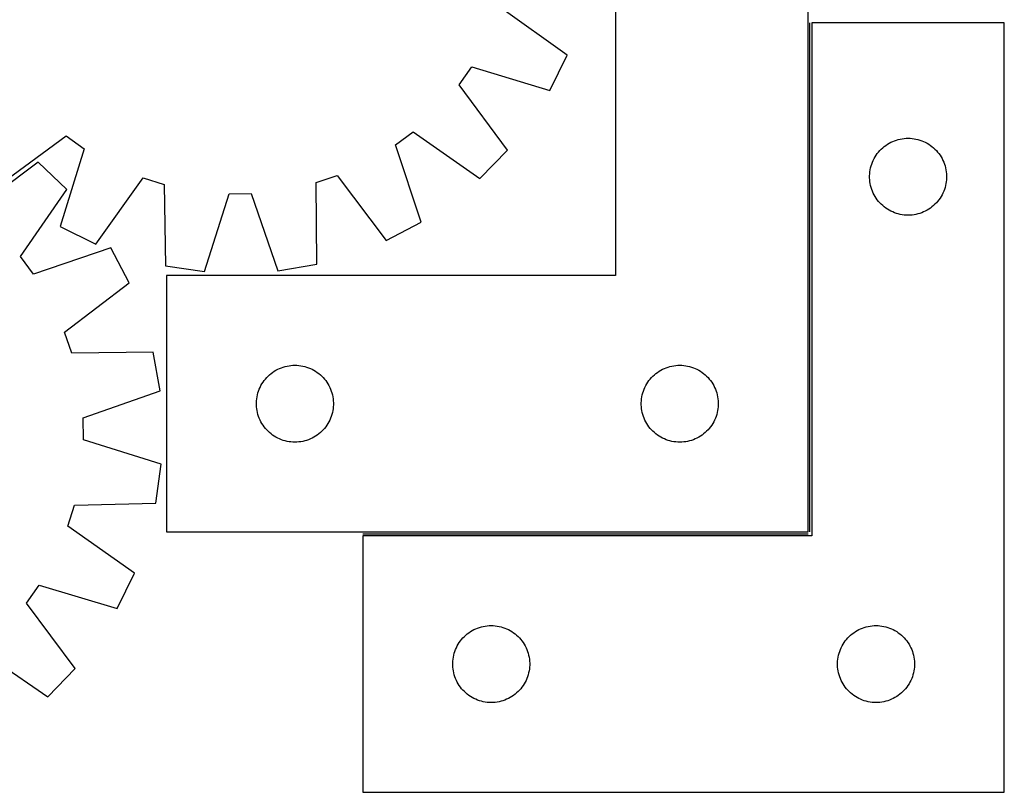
# Model space of a CAD drawing. Header units: millimetres. Extents: x 7 to 1491, y 7 to 489.
# Tile 4 of 5: x 1108 to 1491, y 7 to 308. Entities that reach past the tile are written whole.
import ezdxf

# ---------------------------------------------------------------- set-up
doc = ezdxf.new("R2010")
doc.units = ezdxf.units.MM
doc.layers.add('COMMON', color=5, linetype='CONTINUOUS', true_color=0x0000ff)
doc.layers.add('CUT', color=7, linetype='CONTINUOUS', true_color=0x000000)

msp = doc.modelspace()

# ---------------------------------------------------------------- linework, layer by layer
at = {"layer": 'COMMON'}
for p, q in [((1415.601806, 108.190705), (1415.601806, 306.690704)), ((1241.351806, 107.440704), (1414.851805, 107.440704))]:
    msp.add_line(p, q, dxfattribs=at)
at = {"layer": 'CUT'}
for p, q in [((1339.851805, 408.190705), (1339.851805, 208.190705)), ((1414.851805, 108.190705), (1414.851805, 408.190705)), ((1320.96539, 294.087033), (1295.145834, 312.589068)), ((1491.351806, 306.690704), (1416.351806, 306.690704)), ((1416.351806, 306.690704), (1416.351806, 106.690704)), ((1491.351806, 6.690704), (1491.351806, 306.690704)), ((1314.146135, 280.294706), (1320.96539, 294.087033)), ((1278.812717, 282.5808), (1283.768552, 289.577875)), ((1283.768552, 289.577875), (1314.146135, 280.294706)), ((1297.651131, 257.005638), (1278.812717, 282.5808)), ((1100.105985, 243.742326), (1125.681147, 262.58074)), ((1125.681147, 262.58074), (1132.678223, 257.624905)), ((1254.005935, 259.088452), (1260.88143, 264.211629)), ((1260.88143, 264.211629), (1286.90357, 245.995621)), ((1448.560525, 260.726456), (1449.290084, 260.980234)), ((1449.290084, 260.980234), (1450.031739, 261.19612)), ((1450.031739, 261.19612), (1450.783525, 261.373539)), ((1450.783525, 261.373539), (1451.543448, 261.512022)), ((1451.543448, 261.512022), (1452.309491, 261.611202)), ((1452.309491, 261.611202), (1453.079625, 261.670815)), ((1453.079625, 261.670815), (1453.851806, 261.690704)), ((1453.851806, 261.690704), (1454.623988, 261.670815)), ((1454.623988, 261.670815), (1455.394121, 261.611202)), ((1455.394121, 261.611202), (1456.160165, 261.512022)), ((1456.160165, 261.512022), (1456.920087, 261.373539)), ((1456.920087, 261.373539), (1457.671873, 261.19612)), ((1457.671873, 261.19612), (1458.413529, 260.980234)), ((1458.413529, 260.980234), (1459.143088, 260.726456)), ((1132.678223, 257.624905), (1123.395053, 227.247322)), ((1264.019172, 228.943638), (1254.005935, 259.088452)), ((1442.843526, 256.879804), (1443.382644, 257.432987)), ((1443.382644, 257.432987), (1443.949524, 257.957683)), ((1443.949524, 257.957683), (1444.542664, 258.452501)), ((1444.542664, 258.452501), (1445.16049, 258.916129)), ((1445.16049, 258.916129), (1445.801363, 259.347337)), ((1445.801363, 259.347337), (1446.463585, 259.744982)), ((1446.463585, 259.744982), (1447.145399, 260.10801)), ((1447.145399, 260.10801), (1447.844998, 260.435457)), ((1447.844998, 260.435457), (1448.560525, 260.726456)), ((1459.143088, 260.726456), (1459.858615, 260.435457)), ((1459.858615, 260.435457), (1460.558213, 260.10801)), ((1460.558213, 260.10801), (1461.240027, 259.744982)), ((1461.240027, 259.744982), (1461.902249, 259.347337)), ((1461.902249, 259.347337), (1462.543123, 258.916129)), ((1462.543123, 258.916129), (1463.160948, 258.452501)), ((1463.160948, 258.452501), (1463.754088, 257.957683)), ((1463.754088, 257.957683), (1464.320969, 257.432987)), ((1464.320969, 257.432987), (1464.860087, 256.879804)), ((1286.90357, 245.995621), (1297.651131, 257.005638)), ((1440.266272, 253.04942), (1440.611624, 253.740355)), ((1440.611624, 253.740355), (1440.992087, 254.412596)), ((1440.992087, 254.412596), (1441.406651, 255.06436)), ((1441.406651, 255.06436), (1441.854218, 255.693918)), ((1441.854218, 255.693918), (1442.3336, 256.299601)), ((1442.3336, 256.299601), (1442.843526, 256.879804)), ((1464.860087, 256.879804), (1465.370013, 256.299601)), ((1465.370013, 256.299601), (1465.849395, 255.693918)), ((1465.849395, 255.693918), (1466.296961, 255.06436)), ((1466.296961, 255.06436), (1466.711526, 254.412596)), ((1466.711526, 254.412596), (1467.091988, 253.740355)), ((1467.091988, 253.740355), (1467.43734, 253.04942)), ((1114.817505, 252.393395), (1089.347249, 233.413385)), ((1125.886978, 241.707082), (1114.817505, 252.393395)), ((1439.094837, 249.379915), (1439.252841, 250.13602)), ((1439.252841, 250.13602), (1439.449558, 250.882988)), ((1439.449558, 250.882988), (1439.684468, 251.618839)), ((1439.684468, 251.618839), (1439.956947, 252.341622)), ((1439.956947, 252.341622), (1440.266272, 253.04942)), ((1467.43734, 253.04942), (1467.746666, 252.341622)), ((1467.746666, 252.341622), (1468.019145, 251.618839)), ((1468.019145, 251.618839), (1468.254054, 250.882988)), ((1468.254054, 250.882988), (1468.450772, 250.13602)), ((1468.450772, 250.13602), (1468.608776, 249.379915)), ((1137.187381, 220.428067), (1155.689415, 246.247623)), ((1155.689415, 246.247623), (1163.875467, 243.696559)), ((1223.153748, 244.411619), (1231.275881, 247.159405)), ((1231.275881, 247.159405), (1250.395352, 221.793668)), ((1438.856779, 247.076922), (1438.896543, 247.848336)), ((1438.856779, 246.304485), (1438.856779, 247.076922)), ((1438.896543, 245.533072), (1438.856779, 246.304485)), ((1438.896543, 247.848336), (1438.975966, 248.616679)), ((1438.975966, 248.616679), (1439.094837, 249.379915)), ((1468.608776, 249.379915), (1468.727646, 248.616679)), ((1468.727646, 248.616679), (1468.807069, 247.848336)), ((1468.807069, 247.848336), (1468.846833, 247.076922)), ((1468.846833, 246.304485), (1468.807069, 245.533072)), ((1468.846833, 247.076922), (1468.846833, 246.304485)), ((1163.875467, 243.696559), (1164.433837, 211.937104)), ((1223.361643, 212.647936), (1223.153748, 244.411619)), ((1438.975966, 244.764728), (1438.896543, 245.533072)), ((1439.094837, 244.001492), (1438.975966, 244.764728)), ((1439.252841, 243.245388), (1439.094837, 244.001492)), ((1439.449558, 242.498419), (1439.252841, 243.245388)), ((1439.684468, 241.762568), (1439.449558, 242.498419)), ((1468.254054, 242.498419), (1468.019145, 241.762568)), ((1468.450772, 243.245388), (1468.254054, 242.498419)), ((1468.608776, 244.001492), (1468.450772, 243.245388)), ((1468.727646, 244.764728), (1468.608776, 244.001492)), ((1468.807069, 245.533072), (1468.727646, 244.764728)), ((1107.815617, 215.584282), (1125.886978, 241.707082)), ((1179.658386, 209.71367), (1189.276184, 239.986971)), ((1189.276184, 239.986971), (1197.849905, 240.090393)), ((1197.849905, 240.090393), (1208.195157, 210.057903)), ((1439.956947, 241.039785), (1439.684468, 241.762568)), ((1440.266272, 240.331988), (1439.956947, 241.039785)), ((1440.611624, 239.641053), (1440.266272, 240.331988)), ((1440.992087, 238.968812), (1440.611624, 239.641053)), ((1441.406651, 238.317048), (1440.992087, 238.968812)), ((1441.854218, 237.68749), (1441.406651, 238.317048)), ((1466.296961, 238.317048), (1465.849395, 237.68749)), ((1466.711526, 238.968812), (1466.296961, 238.317048)), ((1467.091988, 239.641053), (1466.711526, 238.968812)), ((1467.43734, 240.331988), (1467.091988, 239.641053)), ((1467.746666, 241.039785), (1467.43734, 240.331988)), ((1468.019145, 241.762568), (1467.746666, 241.039785)), ((1442.3336, 237.081806), (1441.854218, 237.68749)), ((1442.843526, 236.501604), (1442.3336, 237.081806)), ((1443.382644, 235.948421), (1442.843526, 236.501604)), ((1443.949524, 235.423725), (1443.382644, 235.948421)), ((1444.542664, 234.928907), (1443.949524, 235.423725)), ((1445.16049, 234.465279), (1444.542664, 234.928907)), ((1445.801363, 234.03407), (1445.16049, 234.465279)), ((1462.543123, 234.465279), (1461.902249, 234.03407)), ((1463.160948, 234.928907), (1462.543123, 234.465279)), ((1463.754088, 235.423725), (1463.160948, 234.928907)), ((1464.320969, 235.948421), (1463.754088, 235.423725)), ((1464.860087, 236.501604), (1464.320969, 235.948421)), ((1465.370013, 237.081806), (1464.860087, 236.501604)), ((1465.849395, 237.68749), (1465.370013, 237.081806)), ((1446.463585, 233.636425), (1445.801363, 234.03407)), ((1447.145399, 233.273398), (1446.463585, 233.636425)), ((1447.844998, 232.94595), (1447.145399, 233.273398)), ((1448.560525, 232.654951), (1447.844998, 232.94595)), ((1449.290084, 232.401173), (1448.560525, 232.654951)), ((1450.031739, 232.185288), (1449.290084, 232.401173)), ((1450.783525, 232.007868), (1450.031739, 232.185288)), ((1451.543448, 231.869385), (1450.783525, 232.007868)), ((1452.309491, 231.770206), (1451.543448, 231.869385)), ((1453.079625, 231.710592), (1452.309491, 231.770206)), ((1453.851806, 231.690704), (1453.079625, 231.710592)), ((1454.623988, 231.710592), (1453.851806, 231.690704)), ((1455.394121, 231.770206), (1454.623988, 231.710592)), ((1456.160165, 231.869385), (1455.394121, 231.770206)), ((1456.920087, 232.007868), (1456.160165, 231.869385)), ((1457.671873, 232.185288), (1456.920087, 232.007868)), ((1458.413529, 232.401173), (1457.671873, 232.185288)), ((1459.143088, 232.654951), (1458.413529, 232.401173)), ((1459.858615, 232.94595), (1459.143088, 232.654951)), ((1460.558213, 233.273398), (1459.858615, 232.94595)), ((1461.240027, 233.636425), (1460.558213, 233.273398)), ((1461.902249, 234.03407), (1461.240027, 233.636425)), ((1123.395053, 227.247322), (1137.187381, 220.428067)), ((1250.395352, 221.793668), (1264.019172, 228.943638)), ((1143.065658, 218.917637), (1112.976859, 208.737316)), ((1150.2911, 205.333693), (1143.065658, 218.917637)), ((1112.976859, 208.737316), (1107.815617, 215.584282)), ((1164.433837, 211.937104), (1179.658386, 209.71367)), ((1208.195157, 210.057903), (1223.361643, 212.647936)), ((1339.851805, 208.190705), (1164.851805, 208.190705)), ((1164.851805, 208.190705), (1164.851805, 108.190705)), ((1125.031825, 186.073792), (1150.2911, 205.333693)), ((1127.824628, 177.967029), (1125.031825, 186.073792)), ((1159.586669, 178.351139), (1127.824628, 177.967029)), ((1162.260803, 163.199256), (1159.586669, 178.351139)), ((1211.031738, 172.696121), (1211.783524, 172.87354)), ((1211.783524, 172.87354), (1212.543447, 173.012023)), ((1212.543447, 173.012023), (1213.30949, 173.111203)), ((1213.30949, 173.111203), (1214.079624, 173.170816)), ((1214.079624, 173.170816), (1214.851805, 173.190705)), ((1214.851805, 173.190705), (1215.623987, 173.170816)), ((1215.623987, 173.170816), (1216.39412, 173.111203)), ((1216.39412, 173.111203), (1217.160164, 173.012023)), ((1217.160164, 173.012023), (1217.920086, 172.87354)), ((1217.920086, 172.87354), (1218.671872, 172.696121)), ((1361.031738, 172.696121), (1361.783524, 172.87354)), ((1361.783524, 172.87354), (1362.543447, 173.012023)), ((1362.543447, 173.012023), (1363.30949, 173.111203)), ((1363.30949, 173.111203), (1364.079624, 173.170816)), ((1364.079624, 173.170816), (1364.851805, 173.190705)), ((1364.851805, 173.190705), (1365.623987, 173.170816)), ((1365.623987, 173.170816), (1366.39412, 173.111203)), ((1366.39412, 173.111203), (1367.160164, 173.012023)), ((1367.160164, 173.012023), (1367.920086, 172.87354)), ((1367.920086, 172.87354), (1368.671872, 172.696121)), ((1203.843525, 168.379805), (1204.382643, 168.932988)), ((1204.382643, 168.932988), (1204.949523, 169.457684)), ((1204.949523, 169.457684), (1205.542663, 169.952502)), ((1205.542663, 169.952502), (1206.160489, 170.41613)), ((1206.160489, 170.41613), (1206.801362, 170.847338)), ((1206.801362, 170.847338), (1207.463584, 171.244983)), ((1207.463584, 171.244983), (1208.145398, 171.608011)), ((1208.145398, 171.608011), (1208.844997, 171.935458)), ((1208.844997, 171.935458), (1209.560524, 172.226457)), ((1209.560524, 172.226457), (1210.290083, 172.480235)), ((1210.290083, 172.480235), (1211.031738, 172.696121)), ((1218.671872, 172.696121), (1219.413528, 172.480235)), ((1219.413528, 172.480235), (1220.143087, 172.226457)), ((1220.143087, 172.226457), (1220.858614, 171.935458)), ((1220.858614, 171.935458), (1221.558212, 171.608011)), ((1221.558212, 171.608011), (1222.240026, 171.244983)), ((1222.240026, 171.244983), (1222.902248, 170.847338)), ((1222.902248, 170.847338), (1223.543122, 170.41613)), ((1223.543122, 170.41613), (1224.160947, 169.952502)), ((1224.160947, 169.952502), (1224.754087, 169.457684)), ((1224.754087, 169.457684), (1225.320968, 168.932988)), ((1225.320968, 168.932988), (1225.860086, 168.379805)), ((1353.843525, 168.379805), (1354.382643, 168.932988)), ((1354.382643, 168.932988), (1354.949523, 169.457684)), ((1354.949523, 169.457684), (1355.542663, 169.952502)), ((1355.542663, 169.952502), (1356.160489, 170.41613)), ((1356.160489, 170.41613), (1356.801362, 170.847338)), ((1356.801362, 170.847338), (1357.463584, 171.244983)), ((1357.463584, 171.244983), (1358.145398, 171.608011)), ((1358.145398, 171.608011), (1358.844997, 171.935458)), ((1358.844997, 171.935458), (1359.560524, 172.226457)), ((1359.560524, 172.226457), (1360.290083, 172.480235)), ((1360.290083, 172.480235), (1361.031738, 172.696121)), ((1368.671872, 172.696121), (1369.413528, 172.480235)), ((1369.413528, 172.480235), (1370.143087, 172.226457)), ((1370.143087, 172.226457), (1370.858614, 171.935458)), ((1370.858614, 171.935458), (1371.558212, 171.608011)), ((1371.558212, 171.608011), (1372.240026, 171.244983)), ((1372.240026, 171.244983), (1372.902248, 170.847338)), ((1372.902248, 170.847338), (1373.543122, 170.41613)), ((1373.543122, 170.41613), (1374.160947, 169.952502)), ((1374.160947, 169.952502), (1374.754087, 169.457684)), ((1374.754087, 169.457684), (1375.320968, 168.932988)), ((1375.320968, 168.932988), (1375.860086, 168.379805)), ((1201.266271, 164.549421), (1201.611623, 165.240356)), ((1201.611623, 165.240356), (1201.992086, 165.912597)), ((1201.992086, 165.912597), (1202.40665, 166.564361)), ((1202.40665, 166.564361), (1202.854217, 167.193919)), ((1202.854217, 167.193919), (1203.333599, 167.799602)), ((1203.333599, 167.799602), (1203.843525, 168.379805)), ((1225.860086, 168.379805), (1226.370012, 167.799602)), ((1226.370012, 167.799602), (1226.849394, 167.193919)), ((1226.849394, 167.193919), (1227.29696, 166.564361)), ((1227.29696, 166.564361), (1227.711525, 165.912597)), ((1227.711525, 165.912597), (1228.091987, 165.240356)), ((1228.091987, 165.240356), (1228.437339, 164.549421)), ((1351.266271, 164.549421), (1351.611623, 165.240356)), ((1351.611623, 165.240356), (1351.992086, 165.912597)), ((1351.992086, 165.912597), (1352.40665, 166.564361)), ((1352.40665, 166.564361), (1352.854217, 167.193919)), ((1352.854217, 167.193919), (1353.333599, 167.799602)), ((1353.333599, 167.799602), (1353.843525, 168.379805)), ((1375.860086, 168.379805), (1376.370012, 167.799602)), ((1376.370012, 167.799602), (1376.849394, 167.193919)), ((1376.849394, 167.193919), (1377.29696, 166.564361)), ((1377.29696, 166.564361), (1377.711525, 165.912597)), ((1377.711525, 165.912597), (1378.091987, 165.240356)), ((1378.091987, 165.240356), (1378.437339, 164.549421)), ((1132.286168, 152.687547), (1162.260803, 163.199256)), ((1200.094836, 160.879916), (1200.25284, 161.636021)), ((1200.25284, 161.636021), (1200.449557, 162.382989)), ((1200.449557, 162.382989), (1200.684467, 163.11884)), ((1200.684467, 163.11884), (1200.956946, 163.841623)), ((1200.956946, 163.841623), (1201.266271, 164.549421)), ((1228.437339, 164.549421), (1228.746665, 163.841623)), ((1228.746665, 163.841623), (1229.019144, 163.11884)), ((1229.019144, 163.11884), (1229.254053, 162.382989)), ((1229.254053, 162.382989), (1229.450771, 161.636021)), ((1229.450771, 161.636021), (1229.608775, 160.879916)), ((1350.094836, 160.879916), (1350.25284, 161.636021)), ((1350.25284, 161.636021), (1350.449557, 162.382989)), ((1350.449557, 162.382989), (1350.684467, 163.11884)), ((1350.684467, 163.11884), (1350.956946, 163.841623)), ((1350.956946, 163.841623), (1351.266271, 164.549421)), ((1378.437339, 164.549421), (1378.746665, 163.841623)), ((1378.746665, 163.841623), (1379.019144, 163.11884)), ((1379.019144, 163.11884), (1379.254053, 162.382989)), ((1379.254053, 162.382989), (1379.450771, 161.636021)), ((1379.450771, 161.636021), (1379.608775, 160.879916)), ((1199.856778, 158.576923), (1199.896542, 159.348337)), ((1199.856778, 157.804486), (1199.856778, 158.576923)), ((1199.896542, 157.033073), (1199.856778, 157.804486)), ((1199.896542, 159.348337), (1199.975965, 160.11668)), ((1199.975965, 160.11668), (1200.094836, 160.879916)), ((1229.608775, 160.879916), (1229.727645, 160.11668)), ((1229.727645, 160.11668), (1229.807068, 159.348337)), ((1229.807068, 159.348337), (1229.846832, 158.576923)), ((1229.846832, 157.804486), (1229.807068, 157.033073)), ((1229.846832, 158.576923), (1229.846832, 157.804486)), ((1349.856778, 158.576923), (1349.896542, 159.348337)), ((1349.856778, 157.804486), (1349.856778, 158.576923)), ((1349.896542, 157.033073), (1349.856778, 157.804486)), ((1349.896542, 159.348337), (1349.975965, 160.11668)), ((1349.975965, 160.11668), (1350.094836, 160.879916)), ((1379.608775, 160.879916), (1379.727645, 160.11668)), ((1379.727645, 160.11668), (1379.807068, 159.348337)), ((1379.807068, 159.348337), (1379.846832, 158.576923)), ((1379.846832, 157.804486), (1379.807068, 157.033073)), ((1379.846832, 158.576923), (1379.846832, 157.804486)), ((1199.975965, 156.264729), (1199.896542, 157.033073)), ((1200.094836, 155.501493), (1199.975965, 156.264729)), ((1200.25284, 154.745389), (1200.094836, 155.501493)), ((1200.449557, 153.99842), (1200.25284, 154.745389)), ((1200.684467, 153.262569), (1200.449557, 153.99842)), ((1229.254053, 153.99842), (1229.019144, 153.262569)), ((1229.450771, 154.745389), (1229.254053, 153.99842)), ((1229.608775, 155.501493), (1229.450771, 154.745389)), ((1229.727645, 156.264729), (1229.608775, 155.501493)), ((1229.807068, 157.033073), (1229.727645, 156.264729)), ((1349.975965, 156.264729), (1349.896542, 157.033073)), ((1350.094836, 155.501493), (1349.975965, 156.264729)), ((1350.25284, 154.745389), (1350.094836, 155.501493)), ((1350.449557, 153.99842), (1350.25284, 154.745389)), ((1350.684467, 153.262569), (1350.449557, 153.99842)), ((1379.254053, 153.99842), (1379.019144, 153.262569)), ((1379.450771, 154.745389), (1379.254053, 153.99842)), ((1379.608775, 155.501493), (1379.450771, 154.745389)), ((1379.727645, 156.264729), (1379.608775, 155.501493)), ((1379.807068, 157.033073), (1379.727645, 156.264729)), ((1132.437155, 144.114533), (1132.286168, 152.687547)), ((1200.956946, 152.539786), (1200.684467, 153.262569)), ((1201.266271, 151.831989), (1200.956946, 152.539786)), ((1201.611623, 151.141054), (1201.266271, 151.831989)), ((1201.992086, 150.468813), (1201.611623, 151.141054)), ((1202.40665, 149.817049), (1201.992086, 150.468813)), ((1202.854217, 149.187491), (1202.40665, 149.817049)), ((1227.29696, 149.817049), (1226.849394, 149.187491)), ((1227.711525, 150.468813), (1227.29696, 149.817049)), ((1228.091987, 151.141054), (1227.711525, 150.468813)), ((1228.437339, 151.831989), (1228.091987, 151.141054)), ((1228.746665, 152.539786), (1228.437339, 151.831989)), ((1229.019144, 153.262569), (1228.746665, 152.539786)), ((1350.956946, 152.539786), (1350.684467, 153.262569)), ((1351.266271, 151.831989), (1350.956946, 152.539786)), ((1351.611623, 151.141054), (1351.266271, 151.831989)), ((1351.992086, 150.468813), (1351.611623, 151.141054)), ((1352.40665, 149.817049), (1351.992086, 150.468813)), ((1352.854217, 149.187491), (1352.40665, 149.817049)), ((1377.29696, 149.817049), (1376.849394, 149.187491)), ((1377.711525, 150.468813), (1377.29696, 149.817049)), ((1378.091987, 151.141054), (1377.711525, 150.468813)), ((1378.437339, 151.831989), (1378.091987, 151.141054)), ((1378.746665, 152.539786), (1378.437339, 151.831989)), ((1379.019144, 153.262569), (1378.746665, 152.539786)), ((1203.333599, 148.581807), (1202.854217, 149.187491)), ((1203.843525, 148.001605), (1203.333599, 148.581807)), ((1204.382643, 147.448422), (1203.843525, 148.001605)), ((1204.949523, 146.923726), (1204.382643, 147.448422)), ((1205.542663, 146.428908), (1204.949523, 146.923726)), ((1206.160489, 145.96528), (1205.542663, 146.428908)), ((1206.801362, 145.534071), (1206.160489, 145.96528)), ((1223.543122, 145.96528), (1222.902248, 145.534071)), ((1224.160947, 146.428908), (1223.543122, 145.96528)), ((1224.754087, 146.923726), (1224.160947, 146.428908)), ((1225.320968, 147.448422), (1224.754087, 146.923726)), ((1225.860086, 148.001605), (1225.320968, 147.448422)), ((1226.370012, 148.581807), (1225.860086, 148.001605)), ((1226.849394, 149.187491), (1226.370012, 148.581807)), ((1353.333599, 148.581807), (1352.854217, 149.187491)), ((1353.843525, 148.001605), (1353.333599, 148.581807)), ((1354.382643, 147.448422), (1353.843525, 148.001605)), ((1354.949523, 146.923726), (1354.382643, 147.448422)), ((1355.542663, 146.428908), (1354.949523, 146.923726)), ((1356.160489, 145.96528), (1355.542663, 146.428908)), ((1356.801362, 145.534071), (1356.160489, 145.96528)), ((1373.543122, 145.96528), (1372.902248, 145.534071)), ((1374.160947, 146.428908), (1373.543122, 145.96528)), ((1374.754087, 146.923726), (1374.160947, 146.428908)), ((1375.320968, 147.448422), (1374.754087, 146.923726)), ((1375.860086, 148.001605), (1375.320968, 147.448422)), ((1376.370012, 148.581807), (1375.860086, 148.001605)), ((1376.849394, 149.187491), (1376.370012, 148.581807)), ((1162.763347, 134.664833), (1132.437155, 144.114533)), ((1207.463584, 145.136426), (1206.801362, 145.534071)), ((1208.145398, 144.773399), (1207.463584, 145.136426)), ((1208.844997, 144.445951), (1208.145398, 144.773399)), ((1209.560524, 144.154952), (1208.844997, 144.445951)), ((1210.290083, 143.901174), (1209.560524, 144.154952)), ((1211.031738, 143.685289), (1210.290083, 143.901174)), ((1211.783524, 143.507869), (1211.031738, 143.685289)), ((1212.543447, 143.369386), (1211.783524, 143.507869)), ((1213.30949, 143.270207), (1212.543447, 143.369386)), ((1214.079624, 143.210593), (1213.30949, 143.270207)), ((1214.851805, 143.190705), (1214.079624, 143.210593)), ((1215.623987, 143.210593), (1214.851805, 143.190705)), ((1216.39412, 143.270207), (1215.623987, 143.210593)), ((1217.160164, 143.369386), (1216.39412, 143.270207)), ((1217.920086, 143.507869), (1217.160164, 143.369386)), ((1218.671872, 143.685289), (1217.920086, 143.507869)), ((1219.413528, 143.901174), (1218.671872, 143.685289)), ((1220.143087, 144.154952), (1219.413528, 143.901174)), ((1220.858614, 144.445951), (1220.143087, 144.154952)), ((1221.558212, 144.773399), (1220.858614, 144.445951)), ((1222.240026, 145.136426), (1221.558212, 144.773399)), ((1222.902248, 145.534071), (1222.240026, 145.136426)), ((1357.463584, 145.136426), (1356.801362, 145.534071)), ((1358.145398, 144.773399), (1357.463584, 145.136426)), ((1358.844997, 144.445951), (1358.145398, 144.773399)), ((1359.560524, 144.154952), (1358.844997, 144.445951)), ((1360.290083, 143.901174), (1359.560524, 144.154952)), ((1361.031738, 143.685289), (1360.290083, 143.901174)), ((1361.783524, 143.507869), (1361.031738, 143.685289)), ((1362.543447, 143.369386), (1361.783524, 143.507869)), ((1363.30949, 143.270207), (1362.543447, 143.369386)), ((1364.079624, 143.210593), (1363.30949, 143.270207)), ((1364.851805, 143.190705), (1364.079624, 143.210593)), ((1365.623987, 143.210593), (1364.851805, 143.190705)), ((1366.39412, 143.270207), (1365.623987, 143.210593)), ((1367.160164, 143.369386), (1366.39412, 143.270207)), ((1367.920086, 143.507869), (1367.160164, 143.369386)), ((1368.671872, 143.685289), (1367.920086, 143.507869)), ((1369.413528, 143.901174), (1368.671872, 143.685289)), ((1370.143087, 144.154952), (1369.413528, 143.901174)), ((1370.858614, 144.445951), (1370.143087, 144.154952)), ((1371.558212, 144.773399), (1370.858614, 144.445951)), ((1372.240026, 145.136426), (1371.558212, 144.773399)), ((1372.902248, 145.534071), (1372.240026, 145.136426)), ((1160.624411, 119.428184), (1162.763347, 134.664833)), ((1128.868542, 118.693626), (1160.624411, 119.428184)), ((1126.362932, 110.493548), (1128.868542, 118.693626)), ((1152.284737, 92.13504), (1126.362932, 110.493548)), ((1164.851805, 108.190705), (1414.851805, 108.190705)), ((1416.351806, 106.690704), (1241.351806, 106.690704)), ((1241.351806, 106.690704), (1241.351806, 6.690704)), ((1145.542104, 78.305093), (1152.284737, 92.13504)), ((1110.196547, 80.395129), (1115.113487, 87.419591)), ((1115.113487, 87.419591), (1145.542104, 78.305093)), ((1129.176557, 54.924872), (1110.196547, 80.395129)), ((1282.66049, 68.916129), (1283.301363, 69.347337)), ((1283.301363, 69.347337), (1283.963585, 69.744982)), ((1283.963585, 69.744982), (1284.645399, 70.10801)), ((1284.645399, 70.10801), (1285.344998, 70.435457)), ((1285.344998, 70.435457), (1286.060525, 70.726456)), ((1286.060525, 70.726456), (1286.790084, 70.980234)), ((1286.790084, 70.980234), (1287.531739, 71.19612)), ((1287.531739, 71.19612), (1288.283525, 71.373539)), ((1288.283525, 71.373539), (1289.043448, 71.512022)), ((1289.043448, 71.512022), (1289.809491, 71.611202)), ((1289.809491, 71.611202), (1290.579625, 71.670815)), ((1290.579625, 71.670815), (1291.351806, 71.690704)), ((1291.351806, 71.690704), (1292.123988, 71.670815)), ((1292.123988, 71.670815), (1292.894121, 71.611202)), ((1292.894121, 71.611202), (1293.660165, 71.512022)), ((1293.660165, 71.512022), (1294.420087, 71.373539)), ((1294.420087, 71.373539), (1295.171873, 71.19612)), ((1295.171873, 71.19612), (1295.913529, 70.980234)), ((1295.913529, 70.980234), (1296.643088, 70.726456)), ((1296.643088, 70.726456), (1297.358615, 70.435457)), ((1297.358615, 70.435457), (1298.058213, 70.10801)), ((1298.058213, 70.10801), (1298.740027, 69.744982)), ((1298.740027, 69.744982), (1299.402249, 69.347337)), ((1299.402249, 69.347337), (1300.043123, 68.916129)), ((1432.66049, 68.916129), (1433.301363, 69.347337)), ((1433.301363, 69.347337), (1433.963585, 69.744982)), ((1433.963585, 69.744982), (1434.645399, 70.10801)), ((1434.645399, 70.10801), (1435.344998, 70.435457)), ((1435.344998, 70.435457), (1436.060525, 70.726456)), ((1436.060525, 70.726456), (1436.790084, 70.980234)), ((1436.790084, 70.980234), (1437.531739, 71.19612)), ((1437.531739, 71.19612), (1438.283525, 71.373539)), ((1438.283525, 71.373539), (1439.043448, 71.512022)), ((1439.043448, 71.512022), (1439.809491, 71.611202)), ((1439.809491, 71.611202), (1440.579625, 71.670815)), ((1440.579625, 71.670815), (1441.351806, 71.690704)), ((1441.351806, 71.690704), (1442.123988, 71.670815)), ((1442.123988, 71.670815), (1442.894121, 71.611202)), ((1442.894121, 71.611202), (1443.660165, 71.512022)), ((1443.660165, 71.512022), (1444.420087, 71.373539)), ((1444.420087, 71.373539), (1445.171873, 71.19612)), ((1445.171873, 71.19612), (1445.913529, 70.980234)), ((1445.913529, 70.980234), (1446.643088, 70.726456)), ((1446.643088, 70.726456), (1447.358615, 70.435457)), ((1447.358615, 70.435457), (1448.058213, 70.10801)), ((1448.058213, 70.10801), (1448.740027, 69.744982)), ((1448.740027, 69.744982), (1449.402249, 69.347337)), ((1449.402249, 69.347337), (1450.043123, 68.916129)), ((1278.906651, 65.06436), (1279.354218, 65.693918)), ((1279.354218, 65.693918), (1279.8336, 66.299601)), ((1279.8336, 66.299601), (1280.343526, 66.879804)), ((1280.343526, 66.879804), (1280.882644, 67.432987)), ((1280.882644, 67.432987), (1281.449524, 67.957683)), ((1281.449524, 67.957683), (1282.042664, 68.452501)), ((1282.042664, 68.452501), (1282.66049, 68.916129)), ((1300.043123, 68.916129), (1300.660948, 68.452501)), ((1300.660948, 68.452501), (1301.254088, 67.957683)), ((1301.254088, 67.957683), (1301.820969, 67.432987)), ((1301.820969, 67.432987), (1302.360087, 66.879804)), ((1302.360087, 66.879804), (1302.870013, 66.299601)), ((1302.870013, 66.299601), (1303.349395, 65.693918)), ((1303.349395, 65.693918), (1303.796961, 65.06436)), ((1428.906651, 65.06436), (1429.354218, 65.693918)), ((1429.354218, 65.693918), (1429.8336, 66.299601)), ((1429.8336, 66.299601), (1430.343526, 66.879804)), ((1430.343526, 66.879804), (1430.882644, 67.432987)), ((1430.882644, 67.432987), (1431.449524, 67.957683)), ((1431.449524, 67.957683), (1432.042664, 68.452501)), ((1432.042664, 68.452501), (1432.66049, 68.916129)), ((1450.043123, 68.916129), (1450.660948, 68.452501)), ((1450.660948, 68.452501), (1451.254088, 67.957683)), ((1451.254088, 67.957683), (1451.820969, 67.432987)), ((1451.820969, 67.432987), (1452.360087, 66.879804)), ((1452.360087, 66.879804), (1452.870013, 66.299601)), ((1452.870013, 66.299601), (1453.349395, 65.693918)), ((1453.349395, 65.693918), (1453.796961, 65.06436)), ((1092.367444, 61.926761), (1118.490243, 43.855399)), ((1276.949558, 60.882988), (1277.184468, 61.618839)), ((1277.184468, 61.618839), (1277.456947, 62.341622)), ((1277.456947, 62.341622), (1277.766272, 63.04942)), ((1277.766272, 63.04942), (1278.111624, 63.740355)), ((1278.111624, 63.740355), (1278.492087, 64.412596)), ((1278.492087, 64.412596), (1278.906651, 65.06436)), ((1303.796961, 65.06436), (1304.211526, 64.412596)), ((1304.211526, 64.412596), (1304.591988, 63.740355)), ((1304.591988, 63.740355), (1304.93734, 63.04942)), ((1304.93734, 63.04942), (1305.246666, 62.341622)), ((1305.246666, 62.341622), (1305.519145, 61.618839)), ((1305.519145, 61.618839), (1305.754054, 60.882988)), ((1426.949558, 60.882988), (1427.184468, 61.618839)), ((1427.184468, 61.618839), (1427.456947, 62.341622)), ((1427.456947, 62.341622), (1427.766272, 63.04942)), ((1427.766272, 63.04942), (1428.111624, 63.740355)), ((1428.111624, 63.740355), (1428.492087, 64.412596)), ((1428.492087, 64.412596), (1428.906651, 65.06436)), ((1453.796961, 65.06436), (1454.211526, 64.412596)), ((1454.211526, 64.412596), (1454.591988, 63.740355)), ((1454.591988, 63.740355), (1454.93734, 63.04942)), ((1454.93734, 63.04942), (1455.246666, 62.341622)), ((1455.246666, 62.341622), (1455.519145, 61.618839)), ((1455.519145, 61.618839), (1455.754054, 60.882988)), ((1276.356779, 57.076922), (1276.396543, 57.848336)), ((1276.396543, 57.848336), (1276.475966, 58.616679)), ((1276.475966, 58.616679), (1276.594837, 59.379915)), ((1276.594837, 59.379915), (1276.752841, 60.13602)), ((1276.752841, 60.13602), (1276.949558, 60.882988)), ((1305.754054, 60.882988), (1305.950772, 60.13602)), ((1305.950772, 60.13602), (1306.108776, 59.379915)), ((1306.108776, 59.379915), (1306.227646, 58.616679)), ((1306.227646, 58.616679), (1306.307069, 57.848336)), ((1306.307069, 57.848336), (1306.346833, 57.076922)), ((1426.356779, 57.076922), (1426.396543, 57.848336)), ((1426.396543, 57.848336), (1426.475966, 58.616679)), ((1426.475966, 58.616679), (1426.594837, 59.379915)), ((1426.594837, 59.379915), (1426.752841, 60.13602)), ((1426.752841, 60.13602), (1426.949558, 60.882988)), ((1455.754054, 60.882988), (1455.950772, 60.13602)), ((1455.950772, 60.13602), (1456.108776, 59.379915)), ((1456.108776, 59.379915), (1456.227646, 58.616679)), ((1456.227646, 58.616679), (1456.307069, 57.848336)), ((1456.307069, 57.848336), (1456.346833, 57.076922)), ((1118.490243, 43.855399), (1129.176557, 54.924872)), ((1276.356779, 56.304485), (1276.356779, 57.076922)), ((1276.396543, 55.533072), (1276.356779, 56.304485)), ((1276.475966, 54.764728), (1276.396543, 55.533072)), ((1276.594837, 54.001492), (1276.475966, 54.764728)), ((1276.752841, 53.245388), (1276.594837, 54.001492)), ((1306.108776, 54.001492), (1305.950772, 53.245388)), ((1306.227646, 54.764728), (1306.108776, 54.001492)), ((1306.307069, 55.533072), (1306.227646, 54.764728)), ((1306.346833, 56.304485), (1306.307069, 55.533072)), ((1306.346833, 57.076922), (1306.346833, 56.304485)), ((1426.356779, 56.304485), (1426.356779, 57.076922)), ((1426.396543, 55.533072), (1426.356779, 56.304485)), ((1426.475966, 54.764728), (1426.396543, 55.533072)), ((1426.594837, 54.001492), (1426.475966, 54.764728)), ((1426.752841, 53.245388), (1426.594837, 54.001492)), ((1456.108776, 54.001492), (1455.950772, 53.245388)), ((1456.227646, 54.764728), (1456.108776, 54.001492)), ((1456.307069, 55.533072), (1456.227646, 54.764728)), ((1456.346833, 56.304485), (1456.307069, 55.533072)), ((1456.346833, 57.076922), (1456.346833, 56.304485)), ((1276.949558, 52.498419), (1276.752841, 53.245388)), ((1277.184468, 51.762568), (1276.949558, 52.498419)), ((1277.456947, 51.039785), (1277.184468, 51.762568)), ((1277.766272, 50.331988), (1277.456947, 51.039785)), ((1278.111624, 49.641053), (1277.766272, 50.331988)), ((1304.93734, 50.331988), (1304.591988, 49.641053)), ((1305.246666, 51.039785), (1304.93734, 50.331988)), ((1305.519145, 51.762568), (1305.246666, 51.039785)), ((1305.754054, 52.498419), (1305.519145, 51.762568)), ((1305.950772, 53.245388), (1305.754054, 52.498419)), ((1426.949558, 52.498419), (1426.752841, 53.245388)), ((1427.184468, 51.762568), (1426.949558, 52.498419)), ((1427.456947, 51.039785), (1427.184468, 51.762568)), ((1427.766272, 50.331988), (1427.456947, 51.039785)), ((1428.111624, 49.641053), (1427.766272, 50.331988)), ((1454.93734, 50.331988), (1454.591988, 49.641053)), ((1455.246666, 51.039785), (1454.93734, 50.331988)), ((1455.519145, 51.762568), (1455.246666, 51.039785)), ((1455.754054, 52.498419), (1455.519145, 51.762568)), ((1455.950772, 53.245388), (1455.754054, 52.498419)), ((1278.492087, 48.968812), (1278.111624, 49.641053)), ((1278.906651, 48.317048), (1278.492087, 48.968812)), ((1279.354218, 47.68749), (1278.906651, 48.317048)), ((1279.8336, 47.081806), (1279.354218, 47.68749)), ((1280.343526, 46.501604), (1279.8336, 47.081806)), ((1280.882644, 45.948421), (1280.343526, 46.501604)), ((1302.360087, 46.501604), (1301.820969, 45.948421)), ((1302.870013, 47.081806), (1302.360087, 46.501604)), ((1303.349395, 47.68749), (1302.870013, 47.081806)), ((1303.796961, 48.317048), (1303.349395, 47.68749)), ((1304.211526, 48.968812), (1303.796961, 48.317048)), ((1304.591988, 49.641053), (1304.211526, 48.968812)), ((1428.492087, 48.968812), (1428.111624, 49.641053)), ((1428.906651, 48.317048), (1428.492087, 48.968812)), ((1429.354218, 47.68749), (1428.906651, 48.317048)), ((1429.8336, 47.081806), (1429.354218, 47.68749)), ((1430.343526, 46.501604), (1429.8336, 47.081806)), ((1430.882644, 45.948421), (1430.343526, 46.501604)), ((1452.360087, 46.501604), (1451.820969, 45.948421)), ((1452.870013, 47.081806), (1452.360087, 46.501604)), ((1453.349395, 47.68749), (1452.870013, 47.081806)), ((1453.796961, 48.317048), (1453.349395, 47.68749)), ((1454.211526, 48.968812), (1453.796961, 48.317048)), ((1454.591988, 49.641053), (1454.211526, 48.968812)), ((1281.449524, 45.423725), (1280.882644, 45.948421)), ((1282.042664, 44.928907), (1281.449524, 45.423725)), ((1282.66049, 44.465279), (1282.042664, 44.928907)), ((1283.301363, 44.03407), (1282.66049, 44.465279)), ((1283.963585, 43.636425), (1283.301363, 44.03407)), ((1284.645399, 43.273398), (1283.963585, 43.636425)), ((1285.344998, 42.94595), (1284.645399, 43.273398)), ((1286.060525, 42.654951), (1285.344998, 42.94595)), ((1286.790084, 42.401173), (1286.060525, 42.654951)), ((1287.531739, 42.185288), (1286.790084, 42.401173)), ((1295.913529, 42.401173), (1295.171873, 42.185288)), ((1296.643088, 42.654951), (1295.913529, 42.401173)), ((1297.358615, 42.94595), (1296.643088, 42.654951)), ((1298.058213, 43.273398), (1297.358615, 42.94595)), ((1298.740027, 43.636425), (1298.058213, 43.273398)), ((1299.402249, 44.03407), (1298.740027, 43.636425)), ((1300.043123, 44.465279), (1299.402249, 44.03407)), ((1300.660948, 44.928907), (1300.043123, 44.465279)), ((1301.254088, 45.423725), (1300.660948, 44.928907)), ((1301.820969, 45.948421), (1301.254088, 45.423725)), ((1431.449524, 45.423725), (1430.882644, 45.948421)), ((1432.042664, 44.928907), (1431.449524, 45.423725)), ((1432.66049, 44.465279), (1432.042664, 44.928907)), ((1433.301363, 44.03407), (1432.66049, 44.465279)), ((1433.963585, 43.636425), (1433.301363, 44.03407)), ((1434.645399, 43.273398), (1433.963585, 43.636425)), ((1435.344998, 42.94595), (1434.645399, 43.273398)), ((1436.060525, 42.654951), (1435.344998, 42.94595)), ((1436.790084, 42.401173), (1436.060525, 42.654951)), ((1437.531739, 42.185288), (1436.790084, 42.401173)), ((1445.913529, 42.401173), (1445.171873, 42.185288)), ((1446.643088, 42.654951), (1445.913529, 42.401173)), ((1447.358615, 42.94595), (1446.643088, 42.654951)), ((1448.058213, 43.273398), (1447.358615, 42.94595)), ((1448.740027, 43.636425), (1448.058213, 43.273398)), ((1449.402249, 44.03407), (1448.740027, 43.636425)), ((1450.043123, 44.465279), (1449.402249, 44.03407)), ((1450.660948, 44.928907), (1450.043123, 44.465279)), ((1451.254088, 45.423725), (1450.660948, 44.928907)), ((1451.820969, 45.948421), (1451.254088, 45.423725)), ((1288.283525, 42.007868), (1287.531739, 42.185288)), ((1289.043448, 41.869385), (1288.283525, 42.007868)), ((1289.809491, 41.770206), (1289.043448, 41.869385)), ((1290.579625, 41.710592), (1289.809491, 41.770206)), ((1291.351806, 41.690704), (1290.579625, 41.710592)), ((1292.123988, 41.710592), (1291.351806, 41.690704)), ((1292.894121, 41.770206), (1292.123988, 41.710592)), ((1293.660165, 41.869385), (1292.894121, 41.770206)), ((1294.420087, 42.007868), (1293.660165, 41.869385)), ((1295.171873, 42.185288), (1294.420087, 42.007868)), ((1438.283525, 42.007868), (1437.531739, 42.185288)), ((1439.043448, 41.869385), (1438.283525, 42.007868)), ((1439.809491, 41.770206), (1439.043448, 41.869385)), ((1440.579625, 41.710592), (1439.809491, 41.770206)), ((1441.351806, 41.690704), (1440.579625, 41.710592)), ((1442.123988, 41.710592), (1441.351806, 41.690704)), ((1442.894121, 41.770206), (1442.123988, 41.710592)), ((1443.660165, 41.869385), (1442.894121, 41.770206)), ((1444.420087, 42.007868), (1443.660165, 41.869385)), ((1445.171873, 42.185288), (1444.420087, 42.007868)), ((1241.351806, 6.690704), (1491.351806, 6.690704))]:
    msp.add_line(p, q, dxfattribs=at)

doc.saveas('drawing.dxf')
